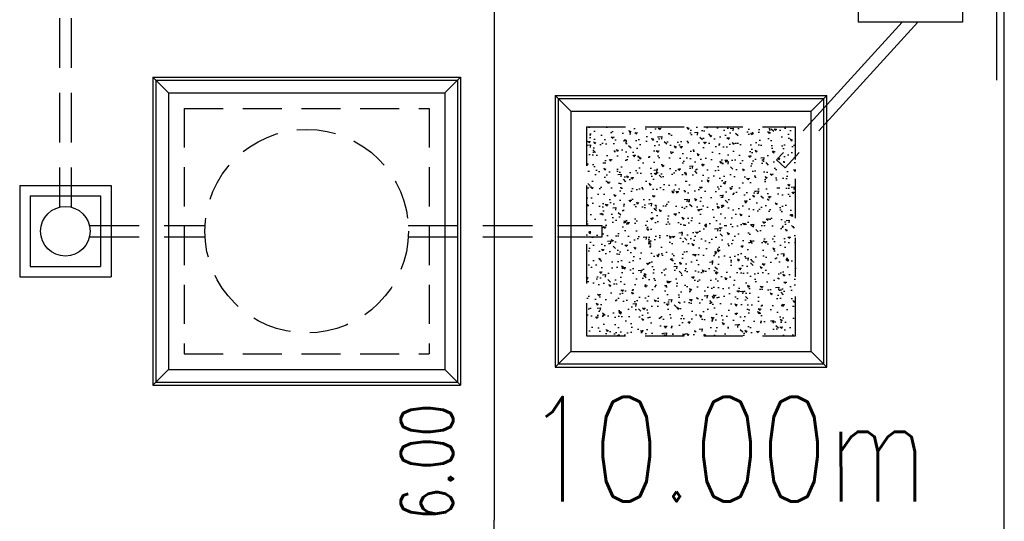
# Model space of a CAD drawing. Header units: millimetres. Extents: x 301 to 1479, y 491 to 1341.
# Tile 158 of 256: x 410 to 420, y 650 to 655. Entities that reach past the tile are written whole.
import ezdxf

# ---------------------------------------------------------------- set-up
doc = ezdxf.new("R2010")
doc.units = ezdxf.units.MM
doc.header["$LTSCALE"] = 1.5
doc.header["$MEASUREMENT"] = 0
for name, pattern in [('HIDDEN', [0.375, 0.25, -0.125]), ('HIDDEN2', [4.7625, 3.175, -1.5875]), ('PHANTOM2', [1.25, 0.625, -0.125, 0.125, -0.125, 0.125, -0.125])]:
    doc.linetypes.add(name, pattern=pattern)
for name, color, linetype in [('AP&SA', 254, 'HIDDEN'), ('Blk', 7, 'Continuous'), ('boundary', 3, 'Continuous'), ('Boundary Wall', 64, 'Continuous'), ('DIM', 6, 'Continuous'), ('Hatch Aggregate', 252, 'Continuous'), ('Kerb', 251, 'Continuous'), ('P. Septic tank', 2, 'Continuous'), ('P. Sewr Manhole', 49, 'Continuous'), ('PVC Pipe 110', 69, 'Continuous'), ('PVC Sewer Pipe 110', 24, 'Continuous'), ('TEXT', 7, 'Continuous')]:
    doc.layers.add(name, color=color, linetype=linetype)
doc.styles.add('RS1', font='romans.shx', dxfattribs={"width": 0.75, "height": 0.5})
doc.styles.add('RS2', font='romans.shx', dxfattribs={"width": 0.75, "height": 1})
doc.dimstyles.new('Souillac5', dxfattribs={"dimscale": 0.5, "dimtxt": 0.5, "dimasz": 0.47, "dimexe": 0, "dimexo": 1, "dimgap": 0.5, "dimtad": 1, "dimzin": 0, "dimdsep": 46, "dimtxsty": 'RS1', "dimblk": 'DOT', "dimcen": 3, "dimse1": 1, "dimse2": 1, "dimclrd": 6, "dimclre": 6, "dimclrt": 7, "dimaunit": 1, "dimadec": 0, "dimazin": 0, "dimtfac": 1, "dimtofl": 0, "dimtmove": 1, "dimatfit": 3, "dimfxl": 1, "dimtolj": 1, "dimtzin": 0, "dimlwe": -1, "dimarcsym": 0})

# ---------------------------------------------------------------- blocks, each defined once
blk = doc.blocks.new('SSSU-D2')
at = {"layer": 'Hatch Aggregate'}
h = blk.add_hatch(dxfattribs=at)
h.set_pattern_fill('AR-CONC', color=256, scale=0.03, angle=90)
h.set_pattern_definition([(140, (33566.527, -774235.52378), (0.018825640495, 0.21517805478), [0.0225, -0.2475]), (85, (33566.527, -774235.52378), (-0.22565764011, -0.041625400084), [0.018, -0.198]), (190.45144446, (33566.52857, -774235.50584), (-0.20683199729, 0.17355265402), [0.0191220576, -0.2103426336]), (136.1842, (33566.467, -774235.52378), (0.04965578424, 0.3201723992), [0.03375, -0.37125]), (186.63563549, (33566.47114, -774235.4971), (-0.29223558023, 0.2803985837), [0.0286831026, -0.315514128]), (81.18416399, (33566.467, -774235.52378), (-0.29223558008, 0.28039858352), [0.027, -0.2970000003]), (111, (33566.482, -774235.49378), (0.1207856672, 0.179072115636), [0.0225, -0.2475]), (56, (33566.482, -774235.49378), (-0.217545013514, 0.072994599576), [0.018, -0.198]), (161.45144474, (33566.49207, -774235.47885), (-0.09675934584, 0.25206671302), [0.019122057, -0.2103426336]), (127.5, (33566.527, -774235.523775), (-0.0998681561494, 0.003647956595), [0, -0.1956, 0, -0.201, 0, -0.19875]), (97.5, (33566.527, -774235.52378), (-0.118323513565, 0.078920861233), [0, -0.1146, 0, -0.1911, 0, -0.07575]), (57.5, (33566.527, -774235.590675), (0.00676646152, 0.160146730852), [0, -0.075, 0, -0.234, 0, -0.3105]), (47.5, (33566.527, -774235.62068), (-0.0300314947, 0.174955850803), [0, -0.0975, 0, -0.1554, 0, -0.2205])])
h.paths.add_polyline_path([(-8.45, -11.8), (-10.455, -11.8), (-10.455, -9.8), (-8.45, -9.8)])
at = {"layer": 'AP&SA', "linetype": 'HIDDEN'}
for p, q in [((-14.31, -9.625), (-11.96, -9.625)), ((-14.31, -9.625), (-14.31, -11.975)), ((-11.96, -9.625), (-11.96, -11.975)), ((-10.455, -9.8), (-10.455, -11.8)), ((-10.455, -9.8), (-8.45, -9.8)), ((-8.45, -11.8), (-8.45, -9.8)), ((-10.455, -11.8), (-8.45, -11.8)), ((-14.31, -11.975), (-11.96, -11.975))]:
    blk.add_line(p, q, dxfattribs=at)
at = {"layer": 'Boundary Wall', "linetype": 'ByBlock'}
blk.add_line((-6.525, -7.8), (-6.525, -9.355), dxfattribs=at)
at = {"layer": 'Kerb'}
for p, q in [((-7.85, -7.8), (-7.85, -8.8)), ((-6.85, -7.8), (-6.85, -8.8)), ((-6.85, -8.8), (-7.85, -8.8)), ((-14.61, -9.325), (-14.61, -12.275)), ((-14.61, -9.325), (-11.66, -9.325)), ((-14.61, -9.325), (-14.46, -9.475)), ((-11.66, -9.325), (-11.81, -9.475)), ((-11.66, -9.325), (-11.66, -12.275)), ((-14.58, -9.355), (-14.58, -12.245)), ((-14.58, -9.355), (-11.69, -9.355)), ((-11.69, -9.355), (-11.69, -12.245)), ((-14.46, -9.475), (-11.81, -9.475)), ((-14.46, -9.475), (-14.46, -12.125)), ((-11.81, -9.475), (-11.81, -12.125)), ((-10.755, -9.5), (-10.755, -12.1)), ((-10.755, -9.5), (-8.15, -9.5)), ((-10.605, -9.65), (-10.755, -9.5)), ((-8.3, -9.65), (-8.15, -9.5)), ((-8.15, -12.1), (-8.15, -9.5)), ((-10.725, -9.53), (-10.725, -12.07)), ((-10.725, -9.53), (-8.18, -9.53)), ((-8.18, -12.07), (-8.18, -9.53)), ((-10.605, -9.65), (-10.605, -11.95)), ((-10.605, -9.65), (-8.3, -9.65)), ((-8.3, -11.95), (-8.3, -9.65)), ((-15.885, -10.3625), (-15.885, -11.2375)), ((-15.885, -10.3625), (-15.01, -10.3625)), ((-15.01, -10.3625), (-15.01, -11.2375)), ((-15.785, -10.4625), (-15.785, -11.1375)), ((-15.785, -10.4625), (-15.11, -10.4625)), ((-15.11, -10.4625), (-15.11, -11.1375)), ((-15.785, -11.1375), (-15.11, -11.1375)), ((-15.885, -11.2375), (-15.01, -11.2375)), ((-10.605, -11.95), (-10.755, -12.1)), ((-10.605, -11.95), (-8.3, -11.95)), ((-8.3, -11.95), (-8.15, -12.1)), ((-10.725, -12.07), (-8.18, -12.07)), ((-14.61, -12.275), (-14.46, -12.125)), ((-14.46, -12.125), (-11.81, -12.125)), ((-11.66, -12.275), (-11.81, -12.125)), ((-10.755, -12.1), (-8.15, -12.1)), ((-14.58, -12.245), (-11.69, -12.245)), ((-14.61, -12.275), (-11.66, -12.275))]:
    blk.add_line(p, q, dxfattribs=at)
at = {"layer": 'P. Septic tank', "linetype": 'HIDDEN'}
blk.add_circle((-13.135, -10.8), 0.975, dxfattribs=at)
at = {"layer": 'P. Sewr Manhole'}
blk.add_circle((-15.4475, -10.8), 0.2375, dxfattribs=at)
at = {"layer": 'PVC Pipe 110', "linetype": 'PHANTOM2', "ltscale": 1.5}
for p, q in [((-7.4273, -8.8), (-8.6324, -10.118)), ((-7.2782, -8.8), (-8.5512, -10.1922))]:
    blk.add_line(p, q, dxfattribs=at)
at = {"layer": 'PVC Pipe 110', "linetype": 'PHANTOM2', "ltscale": 2}
blk.add_line((-8.5512, -10.1922), (-8.6324, -10.118), dxfattribs=at)
at = {"layer": 'PVC Sewer Pipe 110', "linetype": 'HIDDEN2', "ltscale": 0.1}
for p, q in [((-15.5025, -7.331), (-15.5025, -10.569)), ((-15.3925, -7.331), (-15.3925, -10.569)), ((-15.2165, -10.745), (-14.1084, -10.745)), ((-12.1616, -10.745), (-10.305, -10.745)), ((-15.2165, -10.855), (-14.1084, -10.855)), ((-12.1616, -10.855), (-10.305, -10.855))]:
    blk.add_line(p, q, dxfattribs=at)
at = {"layer": 'PVC Sewer Pipe 110', "linetype": 'HIDDEN2'}
blk.add_line((-10.305, -10.855), (-10.305, -10.745), dxfattribs=at)
blk = doc.blocks.new('_DOT')
at = {"color": 0, "linetype": 'ByBlock'}
blk.add_line((-0.5, 0), (-1, 0), dxfattribs=at)
at = {"color": 0, "linetype": 'ByBlock', "const_width": 0.5}
blk.add_lwpolyline([(-0.25, 0, 1), (0.25, 0, 1)], format="xyb", close=True, dxfattribs=at)
blk = doc.blocks.new('*D172')
at = {"layer": 'DEFPOINTS', "color": 0, "transparency": 16777216}
for p in [(414.9985, 655.769), (414.9985, 649.769), (414.9985, 649.769)]:
    blk.add_point(p, dxfattribs=at)
at = {"layer": 'DIM', "color": 6, "lineweight": -2, "transparency": 16777216}
blk.add_line((414.9985, 655.534), (414.9985, 650.004), dxfattribs=at)
at = {"layer": 'DIM', "color": 6, "lineweight": -2, "transparency": 16777216, "xscale": 0.235, "yscale": 0.235, "zscale": 0.235}
for p, rotation in [((414.9985, 655.769), 90), ((414.9985, 649.769), 270)]:
    blk.add_blockref('_DOT', p, dxfattribs=dict(at, rotation=rotation))
at = {"layer": 'DIM', "color": 7, "transparency": 16777216, "insert": (414.3549, 650.5601), "char_height": 0.5, "attachment_point": 5, "rotation": 90, "style": 'RS1'}
blk.add_mtext('\\A1;6.00', dxfattribs=at)

msp = doc.modelspace()

# ---------------------------------------------------------------- linework, layer by layer
at = {"layer": 'boundary'}
msp.add_line((419.8876, 628.769), (419.8876, 670.769), dxfattribs=at)

# ---------------------------------------------------------------- block references
at = {"layer": 'Blk'}
msp.add_blockref('SSSU-D2', (426.3376, 663.569), dxfattribs=at)

# ---------------------------------------------------------------- texts
at = {"layer": 'TEXT', "style": 'RS2', "width": 0.75}
msp.add_text('10.00m', height=1, rotation=0.01044, dxfattribs=at).set_placement((415.3013, 650.1818))

# ---------------------------------------------------------------- dimensions: what is measured, and where the dimension line sits
at = {"layer": 'DIM'}
dim = msp.add_linear_dim(base=(414.9985, 649.769), p1=(414.9985, 655.769), p2=(414.9985, 649.769), angle=90, dimstyle='Souillac5', override={"dimtmove": 2}, dxfattribs=at)
dim.commit()
dim.dimension.update_dxf_attribs({"geometry": '*D172', "text_midpoint": (414.3549, 650.5601), "dimtype": 160})

doc.saveas('drawing.dxf')
